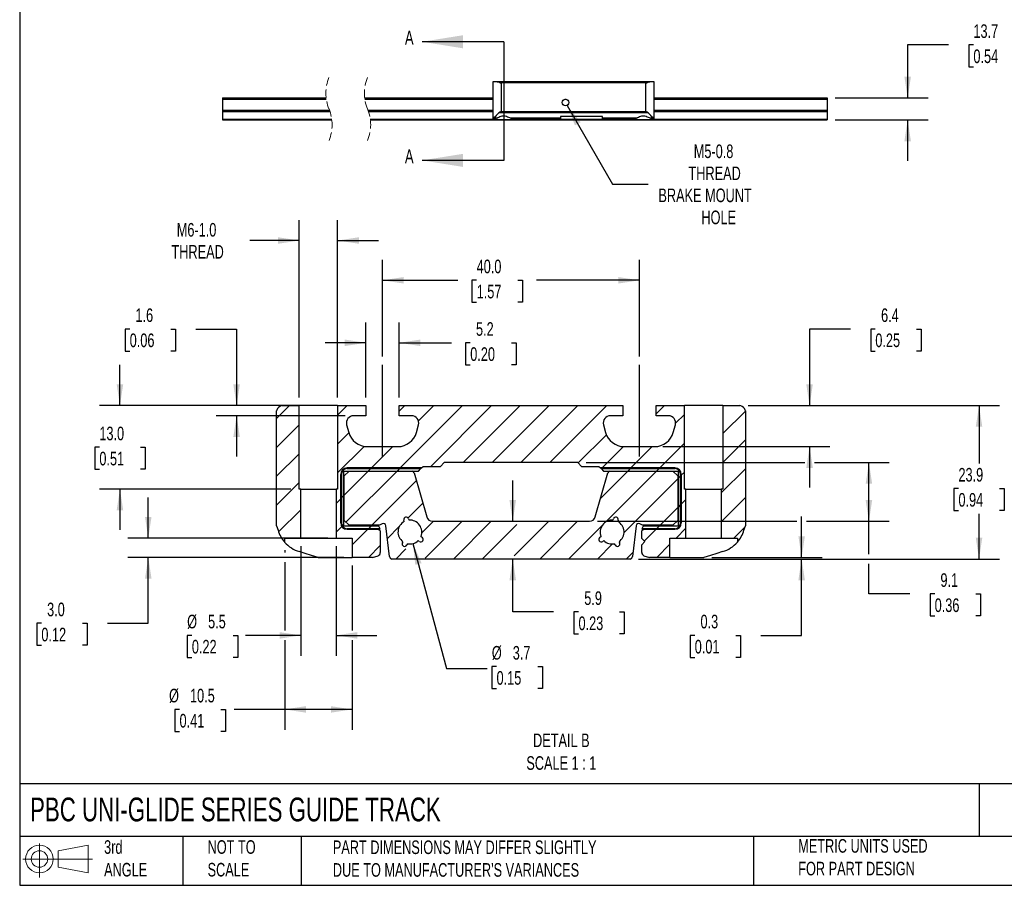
# Model space of a CAD drawing. Header units: millimetres. Extents: x 25 to 1092, y 25 to 838.
# Tile 1 of 5: x 25 to 639, y 25 to 565. Entities that reach past the tile are written whole.
import ezdxf

# ---------------------------------------------------------------- set-up
doc = ezdxf.new("R2010")
doc.units = ezdxf.units.MM
doc.header["$LTSCALE"] = 4
for name, pattern in [('SLD-Center', [19.05, 15.24, -1.27, 1.27, -1.27]), ('SLD-Dashed', [1.905, 1.27, -0.635]), ('SLD-Solid', [0])]:
    doc.linetypes.add(name, pattern=pattern)
for name, color, linetype in [('CENTER', 40, 'SLD-Center'), ('HATCH', 6, 'SLD-Solid'), ('SLD-DEFPOINTS', 7, 'Continuous')]:
    doc.layers.add(name, color=color, linetype=linetype)
doc.layers.add('DIMENSIONS', color=140, linetype='SLD-Solid', lineweight=25)
doc.layers.add('TEXT', color=140, linetype='SLD-Solid', lineweight=25)
doc.styles.add('SLDTEXTSTYLE0', font='TXT', dxfattribs={"width": 0.7})
doc.dimstyles.new('SLDDIMSTYLE0', dxfattribs={"dimtxt": 8.632031, "dimasz": 13.208, "dimexe": 0, "dimexo": 0.0625, "dimgap": 2.158008, "dimtad": 0, "dimtih": 1, "dimtoh": 1, "dimdec": 1, "dimrnd": 1e-09, "dimzin": 12, "dimdsep": 46, "dimtxsty": 'SLDTEXTSTYLE0', "dimsah": 1, "dimcen": 0.09, "dimadec": 0, "dimazin": 3, "dimtfac": 1, "dimtdec": 1, "dimtmove": 0, "dimatfit": 0, "dimfxl": 0, "dimfrac": 2, "dimtolj": 1, "dimtzin": 12, "dimarcsym": 0})
doc.dimstyles.new('SLDDIMSTYLE1', dxfattribs={"dimtxt": 8.632031, "dimasz": 13.208, "dimexe": 0, "dimexo": 0.0625, "dimgap": 2.158008, "dimtad": 0, "dimtih": 1, "dimtoh": 1, "dimdec": 1, "dimrnd": 1e-09, "dimzin": 12, "dimdsep": 46, "dimtxsty": 'SLDTEXTSTYLE0', "dimsah": 1, "dimcen": 0, "dimadec": 0, "dimazin": 3, "dimtfac": 1, "dimtdec": 1, "dimtofl": 0, "dimtmove": 0, "dimatfit": 3, "dimfxl": 0, "dimfrac": 2, "dimtolj": 1, "dimtzin": 12, "dimarcsym": 0})
doc.dimstyles.new('SLDDIMSTYLE3', dxfattribs={"dimtxt": 8.632031, "dimasz": 13.208, "dimexe": 0, "dimexo": 0.0625, "dimgap": 2.158008, "dimtad": 0, "dimtih": 1, "dimtoh": 1, "dimdec": 1, "dimlfac": 0.25, "dimrnd": 1e-09, "dimzin": 12, "dimdsep": 46, "dimtxsty": 'SLDTEXTSTYLE0', "dimsah": 1, "dimcen": 0.09, "dimadec": 0, "dimazin": 3, "dimtfac": 1, "dimtdec": 1, "dimtofl": 0, "dimtmove": 0, "dimatfit": 3, "dimfxl": 0, "dimfrac": 2, "dimtolj": 1, "dimtzin": 12, "dimarcsym": 0})
doc.dimstyles.new('SLDDIMSTYLE4', dxfattribs={"dimtxt": 8.632031, "dimasz": 13.208, "dimexe": 0, "dimexo": 0.0625, "dimgap": 2.158008, "dimtad": 0, "dimtih": 1, "dimtoh": 1, "dimdec": 1, "dimlfac": 0.25, "dimrnd": 1e-09, "dimzin": 4, "dimdsep": 46, "dimtxsty": 'SLDTEXTSTYLE0', "dimsah": 1, "dimcen": 0.09, "dimadec": 0, "dimazin": 1, "dimtfac": 1, "dimtdec": 1, "dimtmove": 0, "dimatfit": 0, "dimfxl": 0, "dimfrac": 2, "dimtolj": 1, "dimtzin": 12, "dimarcsym": 0})
doc.dimstyles.new('SLDDIMSTYLE5', dxfattribs={"dimtxt": 8.632031, "dimasz": 13.208, "dimexe": 0, "dimexo": 0.0625, "dimgap": 2.158008, "dimtad": 0, "dimtih": 1, "dimtoh": 1, "dimdec": 1, "dimlfac": 0.25, "dimrnd": 1e-09, "dimzin": 12, "dimdsep": 46, "dimtxsty": 'SLDTEXTSTYLE0', "dimsah": 1, "dimcen": 0.09, "dimadec": 0, "dimazin": 3, "dimtfac": 1, "dimtdec": 1, "dimtmove": 0, "dimatfit": 0, "dimfxl": 0, "dimfrac": 2, "dimtolj": 1, "dimtzin": 12, "dimarcsym": 0})
doc.dimstyles.new('SLDDIMSTYLE6', dxfattribs={"dimtxt": 8.632031, "dimasz": 13.208, "dimexe": 0, "dimexo": 0.0625, "dimgap": 2.158008, "dimtad": 0, "dimtih": 1, "dimtoh": 1, "dimdec": 1, "dimlfac": 0.25, "dimrnd": 1e-09, "dimzin": 4, "dimdsep": 46, "dimtxsty": 'SLDTEXTSTYLE0', "dimsah": 1, "dimcen": 0.09, "dimadec": 0, "dimazin": 1, "dimtfac": 1, "dimtdec": 1, "dimtofl": 0, "dimtmove": 0, "dimatfit": 3, "dimfxl": 0, "dimfrac": 2, "dimtolj": 1, "dimtzin": 12, "dimarcsym": 0})
doc.dimstyles.new('SLDDIMSTYLE7', dxfattribs={"dimtxt": 8.632031, "dimasz": 13.208, "dimexe": 0, "dimexo": 0.0625, "dimgap": 2.158008, "dimtad": 0, "dimtih": 1, "dimtoh": 1, "dimdec": 1, "dimlfac": 0.25, "dimrnd": 1e-09, "dimzin": 12, "dimdsep": 46, "dimtxsty": 'SLDTEXTSTYLE0', "dimsah": 1, "dimcen": 0, "dimadec": 0, "dimazin": 3, "dimtfac": 1, "dimtdec": 1, "dimtofl": 0, "dimtmove": 0, "dimatfit": 3, "dimfxl": 0, "dimfrac": 2, "dimtolj": 1, "dimtzin": 12, "dimarcsym": 0})
doc.dimstyles.new('SLDDIMSTYLE8', dxfattribs={"dimtxt": 8.632031, "dimasz": 13.208, "dimexe": 0, "dimexo": 0.0625, "dimgap": 2.158008, "dimtad": 0, "dimtih": 1, "dimtoh": 1, "dimdec": 1, "dimlfac": 0.25, "dimrnd": 1e-09, "dimdsep": 46, "dimtxsty": 'SLDTEXTSTYLE0', "dimsah": 1, "dimcen": 0.09, "dimadec": 0, "dimazin": 2, "dimtfac": 1, "dimtdec": 1, "dimtmove": 0, "dimatfit": 0, "dimfxl": 0, "dimfrac": 2, "dimtolj": 1, "dimtzin": 12, "dimarcsym": 0})

# ---------------------------------------------------------------- blocks, each defined once
blk = doc.blocks.new('Block11')
at = {"color": 7, "linetype": 'SLD-Solid', "lineweight": 18}
for p, q in [((10.35, 21.24), (10.35, 0)), ((21.92, 16.67), (40.7, 20.13)), ((40.7, 20.13), (40.7, 2.93)), ((21.92, 6.38), (21.92, 16.67)), ((0, 11.53), (43.49, 11.53)), ((21.92, 6.38), (40.7, 2.93))]:
    blk.add_line(p, q, dxfattribs=at)
for radius in [8.6, 5.14]:
    blk.add_circle((10.35, 11.53), radius, dxfattribs=at)
blk = doc.blocks.new('Block12')
at = {"layer": 'SLD-DEFPOINTS'}
blk.add_blockref('Block11', (0, 0), dxfattribs=at)
blk = doc.blocks.new('_D')
at = {"layer": 'DIMENSIONS'}
for p, q in [((603.98, 548.79), (578.58, 548.79)), ((578.58, 548.79), (578.58, 515.77)), ((619.54, 548.79), (616.64, 548.79)), ((616.64, 548.79), (616.64, 535.07)), ((645.19, 548.79), (648.09, 548.79)), ((648.09, 548.79), (648.09, 535.07)), ((616.64, 535.07), (619.54, 535.07)), ((648.09, 535.07), (645.19, 535.07)), ((533.44, 515.77), (591.28, 515.77)), ((533.44, 502.07), (591.28, 502.07)), ((578.58, 502.07), (578.58, 476.67))]:
    blk.add_line(p, q, dxfattribs=at)
for points in [[(578.58, 515.77), (580.62, 528.97), (576.55, 528.97)], [(578.58, 502.07), (576.55, 488.86), (580.62, 488.86)]]:
    blk.add_solid(points, dxfattribs=at)
at = {"layer": 'DIMENSIONS', "char_height": 8.467, "attachment_point": 1, "style": 'SLDTEXTSTYLE0'}
for s, insert in [('13.7', (619.54, 561.64)), ('0.54', (619.54, 545.98))]:
    blk.add_mtext(s, dxfattribs=dict(at, insert=insert))
blk = doc.blocks.new('_D_1')
at = {"layer": 'DIMENSIONS'}
for p, q in [((366.46, 511.15), (394.74, 462.17)), ((394.74, 462.17), (416.97, 462.17))]:
    blk.add_line(p, q, dxfattribs=at)
blk.add_solid([(366.46, 511.15), (371.31, 498.69), (374.83, 500.72)], dxfattribs=at)
at = {"layer": 'DIMENSIONS', "attachment_point": 1, "style": 'SLDTEXTSTYLE0'}
for s, insert, char_height in [('M5-0.8', (445.33, 486.8), 8.467), ('THREAD', (442.05, 473.08), 8.467), ('BRAKE MOUNT', (423.32, 459.36), 8.4667), ('HOLE', (450.08, 445.64), 8.467)]:
    blk.add_mtext(s, dxfattribs=dict(at, insert=insert, char_height=char_height))
blk = doc.blocks.new('SW_HATCH_0')
at = {"layer": 'HATCH', "color": 0}
for p, q in [((-49.01, 40.8), (-57.12, 32.69)), ((-13.08, 40.8), (-19.12, 34.76)), ((22.84, 40.8), (19.28, 37.24)), ((58.76, 40.8), (19.86, 1.9)), ((40.8, 40.8), (31.24, 31.24)), ((76.72, 40.8), (38.84, 2.92)), ((94.68, 40.8), (59.13, 5.25)), ((112.64, 40.8), (77.09, 5.25)), ((130.6, 40.8), (95.05, 5.25)), ((148.56, 40.8), (113.01, 5.25)), ((184.48, 40.8), (179.28, 35.6)), ((234.88, 37.32), (220.88, 23.32)), ((-1.52, 34.4), (-1.52, 34.4)), ((196.88, 35.24), (191.41, 29.77)), ((-43.12, 28.73), (-57.12, 14.73)), ((-12.14, 23.79), (-19.12, 16.8)), ((148.3, 22.57), (130.75, 5.03)), ((234.88, 19.36), (220.88, 5.36)), ((-2.6, 15.36), (-19.12, -1.16)), ((15.2, 15.2), (1.9, 1.9)), ((158.89, 15.21), (145.59, 1.9)), ((176.85, 15.2), (163.55, 1.9)), ((196.88, 17.28), (181.51, 1.9)), ((-43.12, 10.76), (-57.12, -3.24)), ((0, 0), (-15.01, -15.01)), ((17.96, 0), (-13.91, -31.87)), ((1.5, 1.5), (0, 0)), ((1.9, 1.9), (1.5, 1.5)), ((19.46, 1.5), (17.96, 0)), ((19.86, 1.9), (19.46, 1.5)), ((161.64, 0), (144.75, -16.9)), ((145.18, 1.5), (145.15, 1.46)), ((145.59, 1.9), (145.18, 1.5)), ((179.61, 0), (147.79, -31.81)), ((163.14, 1.5), (161.64, 0)), ((163.55, 1.9), (163.14, 1.5)), ((181.1, 1.5), (179.6, 0)), ((181.51, 1.9), (181.1, 1.5)), ((234.88, 1.4), (219.88, -13.6)), ((29.9, -6.02), (2.12, -33.81)), ((192.78, -4.79), (159.3, -38.27)), ((194.58, -2.98), (193.08, -4.48)), ((194.99, -2.58), (194.58, -2.98)), ((196.88, -0.68), (194.99, -2.58)), ((-43.12, -7.2), (-57.12, -21.2)), ((-17.22, -17.22), (-20.12, -20.12)), ((-16.82, -16.82), (-17.22, -17.22)), ((-15.32, -15.32), (-16.82, -16.82)), ((197.88, -17.64), (194.99, -20.54)), ((234.88, -16.56), (219.88, -31.56)), ((-42.12, -24.16), (-55.9, -37.94)), ((33.9, -19.98), (24.75, -29.13)), ((192.78, -22.75), (181.72, -33.81)), ((194.58, -20.94), (193.08, -22.44)), ((194.99, -20.54), (194.58, -20.94)), ((-16.56, -34.52), (-20.12, -38.08)), ((-16.26, -34.22), (-16.56, -34.52)), ((-15.32, -33.28), (-16.26, -34.22)), ((-0.39, -36.31), (-10.12, -46.04)), ((0.02, -35.9), (-0.39, -36.31)), ((1.52, -34.4), (0.02, -35.9)), ((19.3, -34.58), (11.89, -41.99)), ((40.54, -31.3), (33.28, -38.56)), ((58.5, -31.3), (35.47, -54.33)), ((76.46, -31.3), (52.96, -54.8)), ((92.42, -33.3), (70.92, -54.8)), ((112.38, -31.3), (90.88, -52.8)), ((130.34, -31.3), (106.84, -54.8)), ((145.7, -33.9), (124.8, -54.8)), ((179.22, -36.31), (171.92, -43.6)), ((179.62, -35.9), (179.22, -36.31)), ((181.12, -34.4), (179.62, -35.9)), ((197.88, -35.6), (191.69, -41.79)), ((234.68, -34.73), (227.62, -41.79)), ((7.46, -46.42), (0.09, -53.79)), ((23.46, -48.38), (17.04, -54.8)), ((152.16, -45.41), (142.76, -54.8)), ((187.88, -45.6), (179.69, -53.79)), ((164.8, -50.72), (160.73, -54.8))]:
    blk.add_line(p, q, dxfattribs=at)
blk = doc.blocks.new('_D_4')
at = {"layer": 'DIMENSIONS'}
for p, q in [((190.48, 234.04), (190.48, 232.68)), ((190.48, 226.58), (190.48, 184.1)), ((232.48, 224.55), (232.48, 184.1)), ((190.48, 178.01), (190.48, 122.25)), ((232.48, 178.01), (232.48, 122.25)), ((124.97, 134.95), (122.07, 134.95)), ((122.07, 134.95), (122.07, 121.23)), ((150.62, 134.95), (153.52, 134.95)), ((153.52, 134.95), (153.52, 121.23)), ((190.48, 134.95), (159.07, 134.95)), ((232.48, 134.95), (190.48, 134.95)), ((122.07, 121.23), (124.97, 121.23)), ((153.52, 121.23), (150.62, 121.23))]:
    blk.add_line(p, q, dxfattribs=at)
for points in [[(190.48, 134.95), (203.68, 132.92), (203.68, 136.98)], [(232.48, 134.95), (219.27, 136.98), (219.27, 132.92)]]:
    blk.add_solid(points, dxfattribs=at)
at = {"layer": 'DIMENSIONS', "char_height": 8.467, "attachment_point": 1, "style": 'SLDTEXTSTYLE0'}
for s, insert in [('%%c', (118.45, 147.79)), ('10.5', (131.49, 147.79)), ('0.41', (124.97, 132.14))]:
    blk.add_mtext(s, dxfattribs=dict(at, insert=insert))
blk = doc.blocks.new('_D_5')
at = {"layer": 'DIMENSIONS'}
for p, q in [((87.86, 324.22), (87.86, 349.62)), ((183.79, 324.22), (75.16, 324.22)), ((75.03, 298.21), (72.13, 298.21)), ((72.13, 298.21), (72.13, 284.49)), ((100.68, 298.21), (103.58, 298.21)), ((103.58, 298.21), (103.58, 284.49)), ((72.13, 284.49), (75.03, 284.49)), ((103.58, 284.49), (100.68, 284.49)), ((194.4, 272.22), (75.16, 272.22)), ((87.86, 272.22), (87.86, 246.82))]:
    blk.add_line(p, q, dxfattribs=at)
for points in [[(87.86, 324.22), (89.89, 337.43), (85.83, 337.43)], [(87.86, 272.22), (85.83, 259.01), (89.89, 259.01)]]:
    blk.add_solid(points, dxfattribs=at)
at = {"layer": 'DIMENSIONS', "char_height": 8.467, "attachment_point": 1, "style": 'SLDTEXTSTYLE0'}
for s, insert in [('13.0', (75.03, 311.05)), ('0.51', (75.03, 295.4))]:
    blk.add_mtext(s, dxfattribs=dict(at, insert=insert))
blk = doc.blocks.new('_D_6')
at = {"layer": 'DIMENSIONS'}
for p, q in [((93.93, 371.88), (91.03, 371.88)), ((91.03, 371.88), (91.03, 358.16)), ((119.58, 371.88), (122.47, 371.88)), ((122.47, 371.88), (122.47, 358.16)), ((135.13, 371.88), (160.53, 371.88)), ((160.53, 371.88), (160.53, 324.22)), ((91.03, 358.16), (93.93, 358.16)), ((122.47, 358.16), (119.58, 358.16)), ((218.4, 324.22), (147.83, 324.22)), ((228.26, 317.82), (147.83, 317.82)), ((160.53, 317.82), (160.53, 292.42))]:
    blk.add_line(p, q, dxfattribs=at)
for points in [[(160.53, 324.22), (162.57, 337.43), (158.5, 337.43)], [(160.53, 317.82), (158.5, 304.61), (162.57, 304.61)]]:
    blk.add_solid(points, dxfattribs=at)
at = {"layer": 'DIMENSIONS', "char_height": 8.467, "attachment_point": 1, "style": 'SLDTEXTSTYLE0'}
for s, insert in [('1.6', (97.52, 384.73)), ('0.06', (93.93, 369.08))]:
    blk.add_mtext(s, dxfattribs=dict(at, insert=insert))
blk = doc.blocks.new('_D_7')
at = {"layer": 'DIMENSIONS'}
for p, q in [((199.48, 329.3), (199.48, 439.7)), ((223.48, 329.3), (223.48, 439.7)), ((199.48, 427), (168.75, 427)), ((223.48, 427), (248.88, 427))]:
    blk.add_line(p, q, dxfattribs=at)
for points in [[(199.48, 427), (186.27, 429.03), (186.27, 424.96)], [(223.48, 427), (236.68, 424.96), (236.68, 429.03)]]:
    blk.add_solid(points, dxfattribs=at)
at = {"layer": 'DIMENSIONS', "char_height": 8.467, "attachment_point": 1, "style": 'SLDTEXTSTYLE0'}
for s, insert in [('M6-1.0', (123.25, 437.91)), ('THREAD', (119.97, 424.19))]:
    blk.add_mtext(s, dxfattribs=dict(at, insert=insert))
blk = doc.blocks.new('_D_8')
at = {"layer": 'DIMENSIONS'}
for p, q in [((241.08, 329.3), (241.08, 375.98)), ((261.88, 329.3), (261.88, 375.98)), ((241.08, 363.28), (215.68, 363.28)), ((261.88, 363.28), (294.37, 363.28)), ((306.07, 363.28), (303.17, 363.28)), ((303.17, 363.28), (303.17, 349.56)), ((331.72, 363.28), (334.62, 363.28)), ((334.62, 363.28), (334.62, 349.56)), ((303.17, 349.56), (306.07, 349.56)), ((334.62, 349.56), (331.72, 349.56))]:
    blk.add_line(p, q, dxfattribs=at)
for points in [[(241.08, 363.28), (227.87, 365.31), (227.87, 361.25)], [(261.88, 363.28), (275.08, 361.25), (275.08, 365.31)]]:
    blk.add_solid(points, dxfattribs=at)
at = {"layer": 'DIMENSIONS', "char_height": 8.467, "attachment_point": 1, "style": 'SLDTEXTSTYLE0'}
for s, insert in [('5.2', (309.66, 376.13)), ('0.20', (306.07, 360.48))]:
    blk.add_mtext(s, dxfattribs=dict(at, insert=insert))
blk = doc.blocks.new('_D_9')
at = {"layer": 'DIMENSIONS'}
for p, q in [((251.48, 354.7), (251.48, 414.92)), ((411.48, 354.7), (411.48, 414.92)), ((251.48, 402.22), (298.37, 402.22)), ((310.07, 402.22), (307.17, 402.22)), ((307.17, 402.22), (307.17, 388.5)), ((335.72, 402.22), (338.62, 402.22)), ((338.62, 402.22), (338.62, 388.5)), ((411.48, 402.22), (347.41, 402.22)), ((307.17, 388.5), (310.07, 388.5)), ((338.62, 388.5), (335.72, 388.5))]:
    blk.add_line(p, q, dxfattribs=at)
for points in [[(251.48, 402.22), (264.68, 400.19), (264.68, 404.25)], [(411.48, 402.22), (398.27, 404.25), (398.27, 400.19)]]:
    blk.add_solid(points, dxfattribs=at)
at = {"layer": 'DIMENSIONS', "char_height": 8.467, "attachment_point": 1, "style": 'SLDTEXTSTYLE0'}
for s, insert in [('40.0', (310.07, 415.07)), ('1.57', (310.07, 399.42))]:
    blk.add_mtext(s, dxfattribs=dict(at, insert=insert))
blk = doc.blocks.new('_D_10')
at = {"layer": 'DIMENSIONS'}
for p, q in [((105.5, 241.63), (105.5, 267.03)), ((217.4, 241.63), (92.8, 241.63)), ((227.4, 229.63), (92.8, 229.63)), ((105.5, 188.62), (105.5, 229.63)), ((38.89, 188.62), (35.99, 188.62)), ((35.99, 188.62), (35.99, 174.9)), ((64.54, 188.62), (67.44, 188.62)), ((67.44, 188.62), (67.44, 174.9)), ((80.1, 188.62), (105.5, 188.62)), ((35.99, 174.9), (38.89, 174.9)), ((67.44, 174.9), (64.54, 174.9))]:
    blk.add_line(p, q, dxfattribs=at)
for points in [[(105.5, 241.63), (107.53, 254.84), (103.47, 254.84)], [(105.5, 229.63), (103.47, 216.42), (107.53, 216.42)]]:
    blk.add_solid(points, dxfattribs=at)
at = {"layer": 'DIMENSIONS', "char_height": 8.467, "attachment_point": 1, "style": 'SLDTEXTSTYLE0'}
for s, insert in [('3.0', (42.48, 201.46)), ('0.12', (38.89, 185.81))]:
    blk.add_mtext(s, dxfattribs=dict(at, insert=insert))
blk = doc.blocks.new('_D_11')
at = {"layer": 'DIMENSIONS'}
for p, q in [((200.48, 236.55), (200.48, 168.36)), ((222.48, 236.55), (222.48, 168.36)), ((132.65, 181.06), (129.75, 181.06)), ((129.75, 181.06), (129.75, 167.34)), ((158.3, 181.06), (161.2, 181.06)), ((161.2, 181.06), (161.2, 167.34)), ((200.48, 181.06), (166.03, 181.06)), ((222.48, 181.06), (247.88, 181.06)), ((129.75, 167.34), (132.65, 167.34)), ((161.2, 167.34), (158.3, 167.34))]:
    blk.add_line(p, q, dxfattribs=at)
for points in [[(200.48, 181.06), (187.27, 183.09), (187.27, 179.02)], [(222.48, 181.06), (235.68, 179.02), (235.68, 183.09)]]:
    blk.add_solid(points, dxfattribs=at)
at = {"layer": 'DIMENSIONS', "char_height": 8.467, "attachment_point": 1, "style": 'SLDTEXTSTYLE0'}
for s, insert in [('%%c', (129.72, 193.9)), ('5.5', (142.76, 193.9)), ('0.22', (132.65, 178.25))]:
    blk.add_mtext(s, dxfattribs=dict(at, insert=insert))
blk = doc.blocks.new('_D_12')
at = {"layer": 'DIMENSIONS'}
for p, q in [((270.4, 238.26), (291.26, 160.39)), ((291.26, 160.39), (316.66, 160.39)), ((322.46, 161.61), (319.56, 161.61)), ((319.56, 161.61), (319.56, 147.89)), ((348.11, 161.61), (351.01, 161.61)), ((351.01, 161.61), (351.01, 147.89)), ((319.56, 147.89), (322.46, 147.89)), ((351.01, 147.89), (348.11, 147.89))]:
    blk.add_line(p, q, dxfattribs=at)
blk.add_solid([(270.4, 238.26), (271.85, 224.97), (275.78, 226.02)], dxfattribs=at)
at = {"layer": 'DIMENSIONS', "char_height": 8.467, "attachment_point": 1, "style": 'SLDTEXTSTYLE0'}
for s, insert in [('%%c', (319.53, 174.45)), ('3.7', (332.57, 174.45)), ('0.15', (322.46, 158.8))]:
    blk.add_mtext(s, dxfattribs=dict(at, insert=insert))
blk = doc.blocks.new('_D_13')
at = {"layer": 'DIMENSIONS'}
for p, q in [((332.56, 252.12), (332.56, 277.52)), ((332.56, 195.64), (332.56, 228.62)), ((357.96, 195.64), (332.56, 195.64)), ((373.52, 195.64), (370.62, 195.64)), ((370.62, 195.64), (370.62, 181.92)), ((399.17, 195.64), (402.07, 195.64)), ((402.07, 195.64), (402.07, 181.92)), ((370.62, 181.92), (373.52, 181.92)), ((402.07, 181.92), (399.17, 181.92))]:
    blk.add_line(p, q, dxfattribs=at)
for points in [[(332.56, 252.12), (334.59, 265.32), (330.53, 265.32)], [(332.56, 228.62), (330.53, 215.41), (334.59, 215.41)]]:
    blk.add_solid(points, dxfattribs=at)
at = {"layer": 'DIMENSIONS', "char_height": 8.467, "attachment_point": 1, "style": 'SLDTEXTSTYLE0'}
for s, insert in [('5.9', (377.11, 208.48)), ('0.23', (373.52, 192.83))]:
    blk.add_mtext(s, dxfattribs=dict(at, insert=insert))
blk = doc.blocks.new('_D_14')
at = {"layer": 'DIMENSIONS'}
for p, q in [((512.54, 229.63), (512.54, 255.03)), ((410.82, 228.62), (525.24, 228.62)), ((456.66, 229.63), (525.24, 229.63)), ((512.54, 181.06), (512.54, 228.62)), ((445.93, 181.06), (443.03, 181.06)), ((443.03, 181.06), (443.03, 167.34)), ((471.58, 181.06), (474.48, 181.06)), ((474.48, 181.06), (474.48, 167.34)), ((487.14, 181.06), (512.54, 181.06)), ((443.03, 167.34), (445.93, 167.34)), ((474.48, 167.34), (471.58, 167.34))]:
    blk.add_line(p, q, dxfattribs=at)
for points in [[(512.54, 229.63), (514.57, 242.84), (510.51, 242.84)], [(512.54, 228.62), (510.51, 215.41), (514.57, 215.41)]]:
    blk.add_solid(points, dxfattribs=at)
at = {"layer": 'DIMENSIONS', "char_height": 8.467, "attachment_point": 1, "style": 'SLDTEXTSTYLE0'}
for s, insert in [('0.3', (449.52, 193.9)), ('0.01', (445.93, 178.25))]:
    blk.add_mtext(s, dxfattribs=dict(at, insert=insert))
blk = doc.blocks.new('_D_15')
at = {"layer": 'DIMENSIONS'}
for p, q in [((378.21, 288.67), (514.43, 288.67)), ((520.52, 288.67), (567.15, 288.67)), ((554.45, 252.12), (554.45, 288.67)), ((385.38, 252.12), (509.49, 252.12)), ((515.59, 252.12), (567.15, 252.12)), ((554.45, 231.67), (554.45, 252.12)), ((554.45, 206.88), (554.45, 225.57)), ((579.85, 206.88), (554.45, 206.88)), ((595.41, 206.88), (592.51, 206.88)), ((592.51, 206.88), (592.51, 193.16)), ((621.06, 206.88), (623.96, 206.88)), ((623.96, 206.88), (623.96, 193.16)), ((592.51, 193.16), (595.41, 193.16)), ((623.96, 193.16), (621.06, 193.16))]:
    blk.add_line(p, q, dxfattribs=at)
for points in [[(554.45, 288.67), (552.42, 275.46), (556.48, 275.46)], [(554.45, 252.12), (556.48, 265.32), (552.42, 265.32)]]:
    blk.add_solid(points, dxfattribs=at)
at = {"layer": 'DIMENSIONS', "char_height": 8.467, "attachment_point": 1, "style": 'SLDTEXTSTYLE0'}
for s, insert in [('9.1', (599, 219.73)), ('0.36', (595.41, 204.08))]:
    blk.add_mtext(s, dxfattribs=dict(at, insert=insert))
blk = doc.blocks.new('_D_16')
at = {"layer": 'DIMENSIONS'}
for p, q in [((479.16, 324.22), (635.75, 324.22)), ((623.05, 324.22), (623.05, 288.15)), ((610.22, 272.5), (607.33, 272.5)), ((607.33, 272.5), (607.33, 258.78)), ((635.88, 272.5), (638.77, 272.5)), ((638.77, 272.5), (638.77, 258.78)), ((607.33, 258.78), (610.22, 258.78)), ((638.77, 258.78), (635.88, 258.78)), ((623.05, 228.62), (623.05, 256.85)), ((410.82, 228.62), (635.75, 228.62))]:
    blk.add_line(p, q, dxfattribs=at)
for points in [[(623.05, 324.22), (621.02, 311.01), (625.08, 311.01)], [(623.05, 228.62), (625.08, 241.83), (621.02, 241.83)]]:
    blk.add_solid(points, dxfattribs=at)
at = {"layer": 'DIMENSIONS', "char_height": 8.467, "attachment_point": 1, "style": 'SLDTEXTSTYLE0'}
for s, insert in [('23.9', (610.22, 285.35)), ('0.94', (610.22, 269.7))]:
    blk.add_mtext(s, dxfattribs=dict(at, insert=insert))
blk = doc.blocks.new('_D_17')
at = {"layer": 'DIMENSIONS'}
for p, q in [((542.88, 371.88), (517.48, 371.88)), ((517.48, 371.88), (517.48, 324.22)), ((558.43, 371.88), (555.54, 371.88)), ((555.54, 371.88), (555.54, 358.16)), ((584.08, 371.88), (586.98, 371.88)), ((586.98, 371.88), (586.98, 358.16)), ((555.54, 358.16), (558.43, 358.16)), ((586.98, 358.16), (584.08, 358.16)), ((479.16, 324.22), (530.18, 324.22)), ((426.07, 298.62), (530.18, 298.62)), ((517.48, 298.62), (517.48, 273.22))]:
    blk.add_line(p, q, dxfattribs=at)
for points in [[(517.48, 324.22), (519.51, 337.43), (515.44, 337.43)], [(517.48, 298.62), (515.44, 285.41), (519.51, 285.41)]]:
    blk.add_solid(points, dxfattribs=at)
at = {"layer": 'DIMENSIONS', "char_height": 8.467, "attachment_point": 1, "style": 'SLDTEXTSTYLE0'}
for s, insert in [('6.4', (562.02, 384.73)), ('0.25', (558.43, 369.08))]:
    blk.add_mtext(s, dxfattribs=dict(at, insert=insert))

msp = doc.modelspace()

# ---------------------------------------------------------------- linework, layer by layer
for p, q in [((320.41, 502.77), (320.41, 525.97)), ((320.41, 525.97), (322.63, 525.97)), ((322.63, 525.97), (418.2, 525.97)), ((417.98, 525.92), (322.85, 525.92)), ((416.07, 525.26), (324.75, 525.26)), ((325.41, 525.12), (325.41, 507.25)), ((415.41, 525.12), (325.41, 525.12)), ((415.41, 507.25), (415.41, 525.12)), ((418.2, 525.97), (420.41, 525.97)), ((420.41, 525.97), (420.41, 502.77)), ((151.82, 515.77), (151.82, 515)), ((151.82, 515.77), (216.3, 515.77)), ((240.3, 515.77), (320.41, 515.77)), ((420.41, 515.77), (528.36, 515.77)), ((528.36, 515.77), (528.36, 515)), ((151.82, 515), (216.4, 515)), ((151.82, 515), (151.82, 508.08)), ((240.4, 515), (320.41, 515)), ((364.91, 515), (365.92, 515)), ((420.41, 515), (528.36, 515)), ((528.36, 515), (528.36, 508.08)), ((151.82, 508.08), (218.42, 508.08)), ((151.82, 508.08), (151.82, 507.32)), ((151.82, 507.32), (218.69, 507.32)), ((151.82, 507.32), (151.82, 507.26)), ((151.82, 507.26), (151.82, 502.48)), ((151.82, 507.26), (218.71, 507.26)), ((242.42, 508.08), (320.41, 508.08)), ((242.69, 507.32), (320.41, 507.32)), ((242.71, 507.26), (320.41, 507.26)), ((322.58, 503.22), (320.63, 503.22)), ((416.87, 506.54), (323.95, 506.54)), ((325.41, 507.25), (415.41, 507.25)), ((362.41, 503.22), (331.25, 503.22)), ((388.41, 504.32), (362.41, 504.32)), ((362.41, 504.32), (362.41, 503.22)), ((362.41, 503.22), (362.41, 502.32)), ((388.41, 503.22), (388.41, 504.32)), ((409.58, 503.22), (388.41, 503.22)), ((388.41, 502.32), (388.41, 503.22)), ((420.19, 503.22), (418.25, 503.22)), ((420.41, 508.08), (528.36, 508.08)), ((420.41, 507.32), (528.36, 507.32)), ((420.41, 507.26), (528.36, 507.26)), ((528.36, 508.08), (528.36, 507.32)), ((528.36, 507.32), (528.36, 507.26)), ((528.36, 507.26), (528.36, 502.48)), ((151.82, 502.48), (151.82, 502.07)), ((151.82, 502.48), (219.82, 502.48)), ((151.82, 502.07), (219.87, 502.07)), ((243.82, 502.48), (320.41, 502.48)), ((243.87, 502.07), (528.36, 502.07)), ((320.41, 502.32), (320.41, 502.77)), ((321.66, 502.32), (320.41, 502.32)), ((321.66, 502.32), (332.16, 502.32)), ((362.41, 502.32), (332.16, 502.32)), ((362.41, 502.48), (388.41, 502.48)), ((408.66, 502.32), (388.41, 502.32)), ((408.66, 502.32), (419.16, 502.32)), ((420.41, 502.32), (419.16, 502.32)), ((420.41, 502.77), (420.41, 502.32)), ((420.41, 502.48), (528.36, 502.48)), ((528.36, 502.48), (528.36, 502.07)), ((185.65, 321.39), (185.48, 320.82)), ((185.48, 249.36), (185.48, 320.82)), ((188.87, 324.22), (188.31, 324.05)), ((188.87, 324.22), (199.48, 324.22)), ((199.48, 272.22), (199.48, 324.22)), ((223.48, 324.22), (199.48, 324.22)), ((223.48, 324.22), (223.48, 272.22)), ((223.48, 324.22), (241.08, 324.22)), ((241.08, 324.22), (241.08, 317.82)), ((261.88, 317.82), (261.88, 324.22)), ((261.88, 324.22), (401.08, 324.22)), ((401.08, 324.22), (401.08, 317.82)), ((421.88, 324.22), (439.48, 324.22)), ((421.88, 317.82), (421.88, 324.22)), ((439.48, 272.22), (439.48, 324.22)), ((463.48, 324.22), (439.48, 324.22)), ((463.48, 324.22), (463.48, 272.22)), ((463.48, 324.22), (474.08, 324.22)), ((474.64, 324.05), (474.08, 324.22)), ((477.48, 320.82), (477.3, 321.39)), ((477.48, 320.82), (477.48, 249.36)), ((241.08, 317.82), (233.34, 317.82)), ((269.61, 317.82), (261.88, 317.82)), ((401.08, 317.82), (393.34, 317.82)), ((429.61, 317.82), (421.88, 317.82)), ((229.09, 312.28), (230.37, 307.51)), ((272.58, 307.51), (273.86, 312.28)), ((389.09, 312.28), (390.37, 307.51)), ((432.58, 307.51), (433.86, 312.28)), ((241.96, 298.62), (260.99, 298.62)), ((401.96, 298.62), (420.99, 298.62)), ((289.82, 288.67), (287.49, 286.34)), ((373.13, 288.67), (289.82, 288.67)), ((373.13, 288.67), (375.46, 286.34)), ((227.27, 249.02), (227.27, 283.42)), ((227.27, 283.42), (273.75, 283.42)), ((227.58, 280.37), (230.63, 283.42)), ((275.66, 285.32), (229.37, 285.32)), ((229.37, 285.32), (275.66, 285.32)), ((275.25, 284.92), (229.37, 284.92)), ((229.37, 284.92), (275.25, 284.92)), ((230.63, 283.42), (270.21, 283.42)), ((271.1, 282.26), (278.94, 254.91)), ((273.75, 283.42), (275.25, 284.92)), ((275.25, 284.92), (275.66, 285.32)), ((275.66, 285.32), (276.67, 286.34)), ((276.67, 286.34), (287.49, 286.34)), ((375.46, 286.34), (386.28, 286.34)), ((384.01, 254.91), (391.85, 282.26)), ((386.28, 286.34), (387.3, 285.32)), ((433.58, 285.32), (387.3, 285.32)), ((387.3, 285.32), (387.7, 284.92)), ((387.3, 285.32), (433.58, 285.32)), ((387.7, 284.92), (433.58, 284.92)), ((433.58, 284.92), (387.7, 284.92)), ((387.7, 284.92), (389.2, 283.42)), ((389.2, 283.42), (435.68, 283.42)), ((392.74, 283.42), (432.32, 283.42)), ((432.32, 283.42), (435.37, 280.37)), ((435.68, 283.42), (435.68, 249.02)), ((225.37, 281.32), (225.37, 251.11)), ((225.37, 251.11), (225.37, 281.32)), ((225.78, 281.32), (225.78, 251.11)), ((225.78, 251.11), (225.78, 281.32)), ((227.58, 252.66), (227.58, 280.37)), ((435.37, 280.37), (435.37, 252.66)), ((437.17, 281.32), (437.17, 251.11)), ((437.17, 251.11), (437.17, 281.32)), ((437.58, 251.11), (437.58, 281.32)), ((437.58, 281.32), (437.58, 251.11)), ((200.48, 272.22), (199.48, 272.22)), ((200.48, 241.63), (200.48, 272.22)), ((200.48, 272.22), (222.48, 272.22)), ((222.48, 272.22), (222.48, 241.63)), ((223.48, 272.22), (222.48, 272.22)), ((440.48, 272.22), (439.48, 272.22)), ((440.48, 241.63), (440.48, 272.22)), ((440.48, 272.22), (462.48, 272.22)), ((462.48, 272.22), (462.48, 241.63)), ((463.48, 272.22), (462.48, 272.22)), ((230.63, 249.61), (227.58, 252.66)), ((265.01, 251.98), (264.77, 252.81)), ((267.7, 253.65), (267.94, 252.82)), ((282.65, 252.12), (380.3, 252.12)), ((395.01, 252.82), (395.25, 253.65)), ((398.18, 252.81), (397.94, 251.98)), ((435.37, 252.66), (432.32, 249.61)), ((185.48, 249.36), (186.35, 246.5)), ((248.96, 249.02), (227.27, 249.02)), ((229.37, 247.52), (249.85, 247.52)), ((249.85, 247.52), (229.37, 247.52)), ((229.37, 247.11), (249.96, 247.11)), ((248.6, 247.11), (229.37, 247.11)), ((249.47, 249.61), (230.63, 249.61)), ((250.05, 246.27), (248.6, 247.11)), ((251.12, 250.57), (249.47, 249.61)), ((250.05, 246.27), (250.05, 232.6)), ((255.85, 230.27), (253.51, 249.38)), ((409.44, 249.38), (407.1, 230.27)), ((413.48, 249.61), (411.83, 250.57)), ((414.35, 247.11), (412.9, 246.27)), ((412.9, 241.43), (412.9, 246.27)), ((412.99, 247.11), (433.58, 247.11)), ((433.58, 247.52), (413.1, 247.52)), ((413.1, 247.52), (433.58, 247.52)), ((432.32, 249.61), (413.48, 249.61)), ((435.68, 249.02), (413.99, 249.02)), ((433.58, 247.11), (414.35, 247.11)), ((476.6, 246.5), (477.48, 249.36)), ((190.48, 241.63), (200.48, 241.63)), ((190.48, 239.12), (190.48, 241.63)), ((200.48, 241.63), (222.48, 241.63)), ((222.48, 241.63), (232.48, 241.63)), ((232.48, 241.63), (232.48, 229.63)), ((263.78, 238.62), (264.13, 239.41)), ((274.36, 239.61), (273.64, 240.1)), ((275.35, 242.63), (276.07, 242.14)), ((386.89, 242.14), (387.61, 242.63)), ((389.31, 240.1), (388.59, 239.61)), ((398.82, 239.41), (399.18, 238.62)), ((412.9, 241.43), (414.9, 239.43)), ((414.9, 239.43), (412.9, 237.43)), ((430.48, 241.63), (440.48, 241.63)), ((430.48, 229.63), (430.48, 241.63)), ((440.48, 241.63), (462.48, 241.63)), ((462.48, 241.63), (472.48, 241.63)), ((472.48, 241.63), (472.48, 239.12)), ((266.92, 238.17), (266.56, 237.38)), ((396.39, 237.38), (396.04, 238.17)), ((412.9, 232.6), (412.9, 237.43)), ((211.37, 229.63), (232.48, 229.63)), ((245.18, 229.63), (232.48, 229.63)), ((245.18, 229.63), (248.64, 230.68)), ((405.74, 228.62), (257.21, 228.62)), ((414.31, 230.68), (417.77, 229.63)), ((430.48, 229.63), (417.77, 229.63)), ((430.48, 229.63), (451.58, 229.63))]:
    msp.add_line(p, q)
at = {"flags": 128}
for points in [[(323.95, 506.54), (323.05, 505.64), (322.24, 504.82), (321.55, 504.13), (321.01, 503.59), (320.63, 503.22)], [(420.19, 503.22), (419.82, 503.59), (419.28, 504.13), (418.59, 504.82), (417.77, 505.64), (416.87, 506.54)], [(211.37, 229.63), (207.24, 230.89), (203.27, 232.1), (199.63, 233.22)], [(463.32, 233.22), (459.68, 232.1), (455.71, 230.89), (451.58, 229.63)]]:
    msp.add_lwpolyline(points, dxfattribs=at)
msp.add_circle((365.41, 512.97), 2.1)
at = {"color": 7, "linetype": 'SLD-Dashed', "lineweight": 18}
for centre, start, end in [((241.55, 518.69), 157.38014, 202.61986), ((265.55, 518.69), 157.38014, 202.61986), ((194.63, 499.14), 337.38014, 22.61986), ((218.63, 499.14), 337.38014, 22.61986)]:
    msp.add_arc(centre, 25.42, start, end, dxfattribs=at)
for centre, radius, start, end in [((324.73, 536.21), 10.46, 258.41997, 259.65447), ((325.42, 526.76), 1.64, 245.92866, 269.61932), ((415.4, 526.76), 1.64, 270.376, 294.07602), ((416.12, 536.1), 10.35, 280.33908, 281.58648), ((321.05, 502.73), 0.644, 131.21753, 176.68596), ((322.88, 501.99), 1.26, 103.87169, 165.02254), ((325.53, 505.15), 2.1, 93.30779, 138.79383), ((330.94, 501.99), 1.26, 14.98624, 76.11954), ((409.88, 501.99), 1.26, 103.87597, 165.01453), ((415.29, 505.15), 2.1, 41.20617, 86.69221), ((417.94, 501.99), 1.26, 14.98547, 76.12403), ((419.77, 502.73), 0.643, 3.30891, 48.79994), ((189.48, 320.22), 4, 107.00029, 162.99971), ((473.48, 320.22), 4, 17.00029, 72.99971), ((233.34, 313.42), 4.4, 89.99991, 195.00004), ((269.61, 313.42), 4.4, 344.99996, 89.99999), ((393.34, 313.42), 4.4, 90.00001, 195.00004), ((429.61, 313.42), 4.4, 344.99996, 90.00009), ((241.96, 310.62), 12, 195.00003, 269.99999), ((260.99, 310.62), 12, 269.99998, 345.00003), ((401.96, 310.62), 12, 194.99997, 270.00002), ((420.99, 310.62), 12, 270.00001, 344.99997), ((229.37, 281.32), 4, 90.00001, 179.99998), ((229.37, 281.32), 4, 90.00001, 179.99998), ((229.37, 281.32), 3.59, 90.00004, 179.99993), ((229.37, 281.32), 3.59, 90.00004, 179.99993), ((269.18, 281.7), 2, 16.00025, 59.0658), ((393.77, 281.7), 2, 120.9342, 163.99975), ((433.58, 281.32), 4, 0.00002, 89.99999), ((433.58, 281.32), 4, 0.00002, 89.99999), ((433.58, 281.32), 3.59, 0.00007, 89.99996), ((433.58, 281.32), 3.59, 0.00007, 89.99996), ((268.48, 245.42), 7.42, 117.85763, 234.14236), ((266.24, 253.23), 1.52, 15.99999, 195.99999), ((268.48, 245.42), 7.42, 337.85759, 94.14242), ((282.65, 255.98), 3.86, 196.00004, 269.99994), ((380.3, 255.98), 3.86, 270.00006, 343.99996), ((394.48, 245.42), 7.42, 85.85757, 202.14245), ((396.72, 253.23), 1.52, 344.00001, 164.00001), ((394.48, 245.42), 7.42, 305.85754, 62.14247), ((205.48, 252.34), 20, 196.99993, 221.4096), ((229.37, 251.11), 4, 180.00003, 270), ((229.37, 251.11), 4, 180.00003, 270), ((229.37, 251.11), 3.59, 180.00009, 269.99994), ((229.37, 251.11), 3.59, 180.00009, 269.99994), ((246.05, 246.27), 4, 18.13826, 43.3104), ((246.05, 246.27), 4, 12.10679, 18.13503), ((251.92, 249.18), 1.6, 6.99989, 120.00014), ((411.03, 249.18), 1.6, 59.99986, 173.00011), ((416.9, 246.27), 4, 161.86497, 167.89321), ((416.9, 246.27), 4, 136.6896, 161.86174), ((433.58, 251.11), 4, 270, 359.99997), ((433.58, 251.11), 3.59, 270.00006, 359.99991), ((433.58, 251.11), 4, 270, 359.99997), ((433.58, 251.11), 3.59, 270.00006, 359.99991), ((457.48, 252.34), 20, 318.5904, 343.00007), ((268.48, 245.42), 7.42, 257.85749, 314.1425), ((275.22, 240.88), 1.52, 235.99997, 55.99997), ((387.74, 240.88), 1.52, 124.00003, 304.00003), ((394.48, 245.42), 7.42, 225.85753, 282.14247), ((205.47, 252.34), 20, 221.40753, 253.00206), ((265.17, 238), 1.52, 156.00018, 335.99993), ((397.78, 238), 1.52, 204.00006, 23.99995), ((457.48, 252.34), 20, 287.00026, 318.59015), ((248.05, 232.6), 2, 286.99975, 0.00038), ((257.84, 230.52), 2, 187.00009, 251.65907), ((405.11, 230.52), 2, 288.34093, 352.99991), ((414.9, 232.6), 2, 179.99962, 253.00025)]:
    msp.add_arc(centre, radius, start, end)
for points, knots in [([(322.85, 525.92), (323.24, 525.81), (323.89, 525.64), (324.51, 525.37), (324.75, 525.26)], [0, 0, 0, 0, 0.608026, 1, 1, 1, 1]), ([(416.07, 525.26), (416.6, 525.49), (417.22, 525.76), (417.88, 525.9), (417.98, 525.92)], [0, 0, 0, 0, 0.859666, 1, 1, 1, 1]), ([(322.58, 503.22), (322.99, 503.42), (323.92, 503.87), (325.25, 504.46), (326.65, 504.74), (328.01, 504.63), (329.33, 504.16), (330.4, 503.62), (331.03, 503.32), (331.25, 503.22)], [0, 0, 0, 0, 0.149991, 0.335185, 0.471196, 0.609461, 0.773515, 0.923355, 1, 1, 1, 1]), ([(409.58, 503.22), (409.99, 503.42), (410.92, 503.87), (412.25, 504.46), (413.65, 504.74), (415.01, 504.63), (416.33, 504.16), (417.4, 503.62), (418.03, 503.32), (418.25, 503.22)], [0, 0, 0, 0, 0.1499858, 0.3351876, 0.4711989, 0.6094585, 0.7735192, 0.9233603, 1, 1, 1, 1])]:
    msp.add_open_spline(points, degree=3, knots=knots)
at = {"layer": 'CENTER'}
for p, q in [((251.48, 292.42), (251.48, 349.62)), ((411.48, 292.42), (411.48, 349.62))]:
    msp.add_line(p, q, dxfattribs=at)
at = {"layer": 'TEXT'}
for p, q in [((25.4, 838.2), (25.4, 25.4)), ((326.91, 550.78), (326.91, 476.91)), ((1092.2, 88.5), (25.4, 88.5)), ((623.04, 88.5), (623.04, 55.88)), ((1092.2, 55.88), (25.4, 55.88)), ((127, 55.88), (127, 25.4)), ((200.85, 55.88), (200.85, 25.4)), ((482.59, 55.88), (482.59, 25.4)), ((25.4, 25.4), (1092.2, 25.4))]:
    msp.add_line(p, q, dxfattribs=at)
at = {"layer": 'TEXT', "linetype": 'SLD-Solid'}
for p, q in [((326.91, 550.78), (276.11, 550.78)), ((326.91, 476.91), (276.11, 476.91))]:
    msp.add_line(p, q, dxfattribs=at)
at = {"layer": 'TEXT'}
for points in [[(276.11, 550.78), (301.51, 546.71), (301.51, 554.84)], [(276.11, 476.91), (301.51, 472.84), (301.51, 480.97)]]:
    msp.add_solid(points, dxfattribs=at)

# ---------------------------------------------------------------- block references
at = {"layer": 'HATCH'}
msp.add_blockref('SW_HATCH_0', (242.59, 283.42), dxfattribs=at)
at = {"layer": 'SLD-DEFPOINTS'}
msp.add_blockref('Block12', (27.35, 30.22), dxfattribs=at)

# ---------------------------------------------------------------- texts
at = {"layer": 'TEXT', "style": 'SLDTEXTSTYLE0'}
for s, insert, char_height, attachment_point in [('A', (265.4, 557.63), 8.63, 1), ('A', (265.4, 483.76), 8.63, 1), ('DETAIL B^JSCALE 1 : 1', (362.83, 119.91), 8.4667, 2), ('PBC UNI-GLIDE SERIES GUIDE TRACK', (31.86, 80.04), 14.8167, 1), ('3rd^JANGLE', (77.98, 53.47), 8.467, 1), ('NOT TO^JSCALE', (142.46, 53.47), 8.4667, 1), ("PART DIMENSIONS MAY DIFFER SLIGHTLY ^JDUE TO MANUFACTURER'S VARIANCES", (220.48, 53.32), 8.4667, 1), ('METRIC UNITS USED ^JFOR PART DESIGN', (510.42, 54.18), 8.4667, 1)]:
    msp.add_mtext(s, dxfattribs=dict(at, insert=insert, char_height=char_height, attachment_point=attachment_point))

# ---------------------------------------------------------------- dimensions: what is measured, and where the dimension line sits
at = {"layer": 'DIMENSIONS'}
for base, p1, p2, dimstyle, picture, middle in [((578.58, 515.77), (528.36, 502.07), (528.36, 515.77), 'SLDDIMSTYLE0', '_D', (578.58, 548.79)), ((160.53, 317.82), (223.48, 324.22), (233.34, 317.82), 'SLDDIMSTYLE5', '_D_6', (160.53, 371.88)), ((517.48, 298.62), (474.08, 324.22), (420.99, 298.62), 'SLDDIMSTYLE5', '_D_17', (517.48, 371.88)), ((87.86, 324.22), (199.48, 272.22), (188.87, 324.22), 'SLDDIMSTYLE4', '_D_5', (87.86, 298.21)), ((623.05, 228.62), (474.08, 324.22), (405.74, 228.62), 'SLDDIMSTYLE3', '_D_16', (623.05, 272.5)), ((554.45, 288.67), (380.3, 252.12), (373.13, 288.67), 'SLDDIMSTYLE3', '_D_15', (554.45, 206.88)), ((332.56, 252.12), (405.74, 228.62), (380.3, 252.12), 'SLDDIMSTYLE5', '_D_13', (332.56, 195.64)), ((105.5, 229.63), (222.48, 241.63), (232.48, 229.63), 'SLDDIMSTYLE4', '_D_10', (105.5, 188.62)), ((512.54, 229.63), (405.74, 228.62), (451.58, 229.63), 'SLDDIMSTYLE8', '_D_14', (512.54, 181.06))]:
    dim = msp.add_linear_dim(base=base, p1=p1, p2=p2, angle=90, dimstyle=dimstyle, dxfattribs=at)
    dim.commit()
    dim.dimension.update_dxf_attribs({"geometry": picture, "text_midpoint": middle, "dimtype": 160})
dim = msp.add_diameter_dim_2p(p1=(364.36, 514.78), p2=(366.46, 511.15), text='M5-0.8\\PTHREAD\\PBRAKE MOUNT\\PHOLE', dimstyle='SLDDIMSTYLE1', override={"dimpost": '<>'}, dxfattribs=at)
dim.commit()
dim.dimension.update_dxf_attribs({"geometry": '_D_1', "text_midpoint": (465.48, 462.17), "dimtype": 163})
for base, p1, p2, text, dimstyle, picture, middle in [((223.48, 427), (199.48, 324.22), (223.48, 324.22), 'M6-1.0\\PTHREAD', 'SLDDIMSTYLE5', '_D_7', (143.39, 427)), ((222.48, 181.06), (200.48, 241.63), (222.48, 241.63), '%%c<>', 'SLDDIMSTYLE5', '_D_11', (145.48, 181.06)), ((232.48, 134.95), (190.48, 239.12), (232.48, 229.63), '%%c<>', 'SLDDIMSTYLE3', '_D_4', (137.79, 134.95))]:
    dim = msp.add_linear_dim(base=base, p1=p1, p2=p2, text=text, dimstyle=dimstyle, dxfattribs=at)
    dim.commit()
    dim.dimension.update_dxf_attribs({"geometry": picture, "text_midpoint": middle, "dimtype": 160})
for base, p1, p2, dimstyle, picture, middle in [((411.48, 402.22), (251.48, 349.62), (411.48, 349.62), 'SLDDIMSTYLE6', '_D_9', (322.89, 402.22)), ((261.88, 363.28), (241.08, 324.22), (261.88, 324.22), 'SLDDIMSTYLE5', '_D_8', (318.89, 363.28))]:
    dim = msp.add_linear_dim(base=base, p1=p1, p2=p2, dimstyle=dimstyle, dxfattribs=at)
    dim.commit()
    dim.dimension.update_dxf_attribs({"geometry": picture, "text_midpoint": middle, "dimtype": 160})
dim = msp.add_diameter_dim_2p(p1=(266.56, 252.59), p2=(270.4, 238.26), dimstyle='SLDDIMSTYLE7', dxfattribs=at)
dim.commit()
dim.dimension.update_dxf_attribs({"geometry": '_D_12', "text_midpoint": (335.28, 160.39), "dimtype": 163})

doc.saveas('drawing.dxf')
